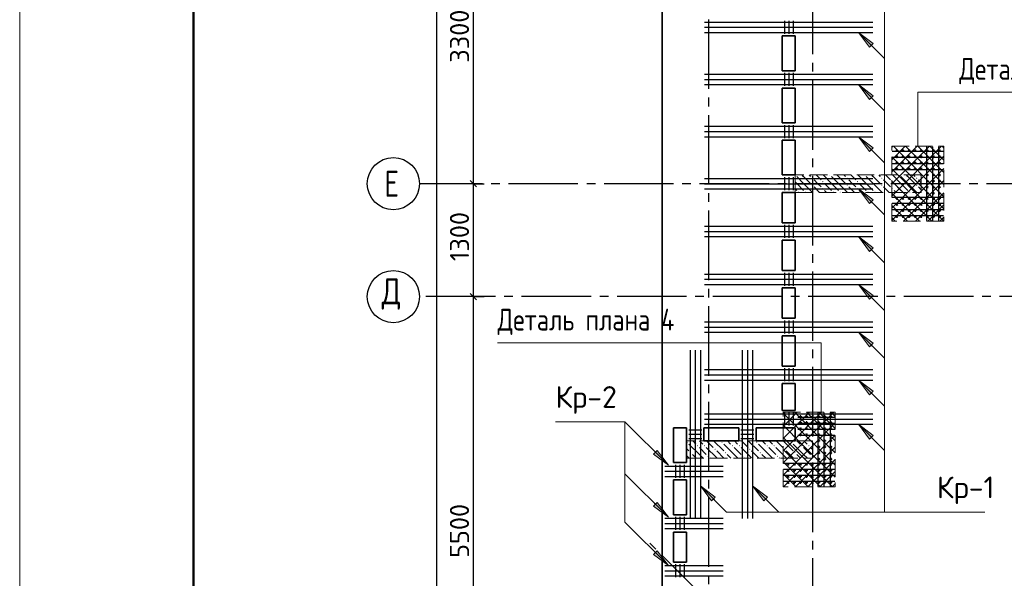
# Model space of a CAD drawing. Header units: millimetres. Extents: x 40580 to 1930067, y -240640 to 81020.
# Tile 187 of 256: x 671499 to 682829, y -219083 to -212653. Entities that reach past the tile are written whole.
import ezdxf

# ---------------------------------------------------------------- set-up
doc = ezdxf.new("R2010")
doc.units = ezdxf.units.MM
for name, pattern in [('______2', [270, 200, -70]), ('______5', [1100, 800, -100, 100, -100]), ('CENTER', [2, 1.25, -0.25, 0.25, -0.25])]:
    doc.linetypes.add(name, pattern=pattern)
for name, color, linetype, lineweight in [('S1 Стержни арматуры фон', 7, 'Continuous', 25), ('Standard', 7, 'Continuous', 25), ('Вспомогательная арматура', 52, 'Continuous', 25), ('ЖБ Перекрытие верхний уровень', 7, 'Continuous', 35), ('ОСИ', 7, 'CENTER', 15), ('Позиционная метка номер позиции', 7, 'Continuous', 13), ('Поперечное армирование AW фон', 7, 'Continuous', 25), ('Примечания', 7, 'Continuous', 13)]:
    doc.layers.add(name, color=color, linetype=linetype, lineweight=lineweight)
doc.layers.add('ЖБ Пилон', color=7, linetype='______2', lineweight=13, true_color=0xa0a0a0)
doc.styles.add('GOST 2.304', font='isocpeur.ttf', dxfattribs={"width": 0.8})
doc.styles.add('ISOCPEUR', font='isocpeur.ttf')

msp = doc.modelspace()

# ---------------------------------------------------------------- hatches: boundary and pattern name
at = {"layer": 'ЖБ Пилон', "linetype": 'Continuous', "lineweight": -3, "transparency": 33554687}
for points in [[(680423.6, -214440.4), (680423.3, -214440.7), (680423.3, -214440.4)], [(680823.6, -214440.4), (680820.2, -214443.8), (680816.9, -214440.4)], [(681223.6, -214440.4), (681220.2, -214443.8), (681216.9, -214440.4)], [(681623.6, -214440.4), (681620.2, -214443.8), (681616.9, -214440.4)], [(680613.7, -214477.3), (680620.2, -214470.8), (680626.7, -214477.3), (680620.2, -214483.8)], [(680613.7, -214557.3), (680620.2, -214550.8), (680626.7, -214557.3), (680620.2, -214563.8)], [(680733.7, -214517.3), (680740.2, -214510.8), (680746.7, -214517.3), (680740.2, -214523.8)], [(681013.7, -214477.3), (681020.2, -214470.8), (681026.7, -214477.3), (681020.2, -214483.8)], [(681013.7, -214557.3), (681020.2, -214550.8), (681026.7, -214557.3), (681020.2, -214563.8)], [(681133.7, -214517.3), (681140.2, -214510.8), (681146.7, -214517.3), (681140.2, -214523.8)], [(681413.7, -214477.3), (681420.2, -214470.8), (681426.7, -214477.3), (681420.2, -214483.8)], [(681413.7, -214557.3), (681420.2, -214550.8), (681426.7, -214557.3), (681420.2, -214563.8)], [(681533.7, -214517.3), (681540.2, -214510.8), (681546.7, -214517.3), (681540.2, -214523.8)], [(681813.7, -214477.3), (681820.2, -214470.8), (681826.7, -214477.3), (681820.2, -214483.8)], [(681813.7, -214557.3), (681820.2, -214550.8), (681826.7, -214557.3), (681820.2, -214563.8)], [(680453.7, -214637.3), (680460.2, -214630.8), (680466.7, -214637.3), (680463.6, -214640.4), (680456.9, -214640.4)], [(680533.7, -214637.3), (680540.2, -214630.8), (680546.7, -214637.3), (680543.6, -214640.4), (680536.9, -214640.4)], [(680733.7, -214597.3), (680740.2, -214590.8), (680746.7, -214597.3), (680740.2, -214603.8)], [(680853.7, -214637.3), (680860.2, -214630.8), (680866.7, -214637.3), (680863.6, -214640.4), (680856.9, -214640.4)], [(680933.7, -214637.3), (680940.2, -214630.8), (680946.7, -214637.3), (680943.6, -214640.4), (680936.9, -214640.4)], [(681133.7, -214597.3), (681140.2, -214590.8), (681146.7, -214597.3), (681140.2, -214603.8)], [(681253.7, -214637.3), (681260.2, -214630.8), (681266.7, -214637.3), (681263.6, -214640.4), (681256.9, -214640.4)], [(681333.7, -214637.3), (681340.2, -214630.8), (681346.7, -214637.3), (681343.6, -214640.4), (681336.9, -214640.4)], [(681533.7, -214597.3), (681540.2, -214590.8), (681546.7, -214597.3), (681540.2, -214603.8)], [(681653.7, -214637.3), (681660.2, -214630.8), (681666.7, -214637.3), (681663.6, -214640.4), (681656.9, -214640.4)], [(681733.7, -214637.3), (681740.2, -214630.8), (681746.7, -214637.3), (681743.6, -214640.4), (681736.9, -214640.4)], [(679173.7, -217517.3), (679180.2, -217510.8), (679186.7, -217517.3), (679180.2, -217523.8)], [(679573.7, -217517.3), (679580.2, -217510.8), (679586.7, -217517.3), (679580.2, -217523.8)], [(679973.7, -217517.3), (679980.2, -217510.8), (679986.7, -217517.3), (679980.2, -217523.8)], [(680373.7, -217517.3), (680380.2, -217510.8), (680386.7, -217517.3), (680380.2, -217523.8)], [(679213.7, -217637.3), (679220.2, -217630.8), (679226.7, -217637.3), (679220.2, -217643.8)], [(679293.7, -217557.3), (679300.2, -217550.8), (679306.7, -217557.3), (679300.2, -217563.8)], [(679373.7, -217557.3), (679380.2, -217550.8), (679386.7, -217557.3), (679380.2, -217563.8)], [(679493.7, -217597.3), (679500.2, -217590.8), (679506.7, -217597.3), (679500.2, -217603.8)], [(679613.7, -217637.3), (679620.2, -217630.8), (679626.7, -217637.3), (679620.2, -217643.8)], [(679693.7, -217557.3), (679700.2, -217550.8), (679706.7, -217557.3), (679700.2, -217563.8)], [(679773.7, -217557.3), (679780.2, -217550.8), (679786.7, -217557.3), (679780.2, -217563.8)], [(679893.7, -217597.3), (679900.2, -217590.8), (679906.7, -217597.3), (679900.2, -217603.8)], [(680013.7, -217637.3), (680020.2, -217630.8), (680026.7, -217637.3), (680020.2, -217643.8)], [(680093.7, -217557.3), (680100.2, -217550.8), (680106.7, -217557.3), (680100.2, -217563.8)], [(680173.7, -217557.3), (680180.2, -217550.8), (680186.7, -217557.3), (680180.2, -217563.8)], [(680293.7, -217597.3), (680300.2, -217590.8), (680306.7, -217597.3), (680300.2, -217603.8)], [(680413.7, -217637.3), (680420.2, -217630.8), (680426.7, -217637.3), (680420.2, -217643.8)], [(680493.7, -217557.3), (680500.2, -217550.8), (680506.7, -217557.3), (680500.2, -217563.8)], [(680573.7, -217557.3), (680580.2, -217550.8), (680586.7, -217557.3), (680580.2, -217563.8)], [(679413.7, -217677.3), (679420.2, -217670.8), (679426.7, -217677.3), (679420.2, -217683.8)], [(679813.7, -217677.3), (679820.2, -217670.8), (679826.7, -217677.3), (679820.2, -217683.8)], [(680213.7, -217677.3), (680220.2, -217670.8), (680226.7, -217677.3), (680220.2, -217683.8)], [(680613.7, -217677.3), (680620.2, -217670.8), (680623.3, -217673.8), (680623.3, -217680.7), (680620.2, -217683.8)]]:
    msp.add_hatch(color=7, dxfattribs=at).paths.add_polyline_path(points, flags=16)
at = {"layer": 'Позиционная метка номер позиции', "linetype": 'Continuous', "lineweight": 13, "transparency": 33554687}
for points in [[(681277.1, -212970.1), (681149.8, -212800.4), (681319.5, -212927.7)], [(681277.1, -213570.1), (681149.8, -213400.4), (681319.5, -213527.7)], [(681277.1, -214170.1), (681149.8, -214000.4), (681319.5, -214127.7)], [(681277.1, -214770.1), (681149.8, -214600.4), (681319.5, -214727.7)], [(681277.1, -215320.1), (681149.8, -215150.4), (681319.5, -215277.7)], [(681277.1, -215870.1), (681149.8, -215700.4), (681319.5, -215827.7)], [(681277.1, -216420.1), (681149.8, -216250.4), (681319.5, -216377.7)], [(681277.1, -216970.1), (681149.8, -216800.4), (681319.5, -216927.7)], [(681277.1, -217480.1), (681149.8, -217310.4), (681319.5, -217437.7)], [(681277.1, -217480.1), (681149.8, -217310.4), (681319.5, -217437.7)], [(678836.2, -217610.7), (678963.5, -217780.4), (678793.8, -217653.1)], [(679460.5, -218189.9), (679333.3, -218020.2), (679503, -218147.5)], [(679460.5, -218189.9), (679333.3, -218020.2), (679503, -218147.5)], [(680060.5, -218189.9), (679933.3, -218020.2), (680103, -218147.5)], [(678836.2, -218210.7), (678963.5, -218380.4), (678793.8, -218253.1)], [(678836.2, -218765.7), (678963.5, -218935.4), (678793.8, -218808.1)], [(678836.2, -218765.7), (678963.5, -218935.4), (678793.8, -218808.1)]]:
    msp.add_hatch(color=7, dxfattribs=at).paths.add_polyline_path(points, flags=16)

# ---------------------------------------------------------------- linework, layer by layer
at = {"color": 7, "linetype": 'Continuous', "lineweight": 50, "transparency": 33554687}
for centre in [(681593.3, -214160.4), (681593.3, -214230.4), (681663.3, -214160.4), (681663.3, -214230.4), (681733.3, -214160.4), (681733.3, -214230.4), (681803.3, -214160.4), (681803.3, -214230.4), (681873.3, -214160.4), (681873.3, -214230.4), (681943.3, -214160.4), (681943.3, -214230.4), (682013.3, -214160.4), (682013.3, -214230.4), (682083.3, -214160.4), (682083.3, -214230.4), (681593.3, -214300.4), (681663.3, -214300.4), (681733.3, -214300.4), (681803.3, -214300.4), (681873.3, -214300.4), (681943.3, -214300.4), (682013.3, -214300.4), (682083.3, -214300.4), (681593.3, -214370.4), (681663.3, -214370.4), (681733.3, -214370.4), (681803.3, -214370.4), (681873.3, -214370.4), (681943.3, -214370.4), (681943.3, -214440.4), (682013.3, -214370.4), (682013.3, -214440.4), (682083.3, -214370.4), (682083.3, -214440.4), (681943.3, -214510.4), (681943.3, -214580.4), (682013.3, -214510.4), (682013.3, -214580.4), (682083.3, -214510.4), (682083.3, -214580.4), (681943.3, -214650.4), (682013.3, -214650.4), (682083.3, -214650.4), (681593.3, -214710.4), (681593.3, -214780.4), (681663.3, -214710.4), (681663.3, -214780.4), (681733.3, -214710.4), (681733.3, -214780.4), (681803.3, -214710.4), (681803.3, -214780.4), (681873.3, -214710.4), (681873.3, -214780.4), (681943.3, -214710.4), (681943.3, -214780.4), (682013.3, -214710.4), (682013.3, -214780.4), (682083.3, -214710.4), (682083.3, -214780.4), (681593.3, -214850.4), (681593.3, -214920.4), (681663.3, -214850.4), (681663.3, -214920.4), (681733.3, -214850.4), (681733.3, -214920.4), (681803.3, -214850.4), (681803.3, -214920.4), (681873.3, -214850.4), (681873.3, -214920.4), (681943.3, -214850.4), (681943.3, -214920.4), (682013.3, -214850.4), (682013.3, -214920.4), (682083.3, -214850.4), (682083.3, -214920.4), (680483.3, -217220.4), (680483.3, -217290.4), (680553.3, -217220.4), (680553.3, -217290.4), (680623.3, -217220.4), (680623.3, -217290.4), (680693.3, -217220.4), (680693.3, -217290.4), (680763.3, -217220.4), (680763.3, -217290.4), (680833.3, -217220.4), (680833.3, -217290.4), (680483.3, -217360.4), (680553.3, -217360.4), (680623.3, -217360.4), (680693.3, -217360.4), (680763.3, -217360.4), (680833.3, -217360.4), (680483.3, -217430.4), (680553.3, -217430.4), (680623.3, -217430.4), (680693.3, -217430.4), (680693.3, -217500.4), (680763.3, -217430.4), (680763.3, -217500.4), (680833.3, -217430.4), (680833.3, -217500.4), (680693.3, -217570.4), (680693.3, -217640.4), (680763.3, -217570.4), (680763.3, -217640.4), (680833.3, -217570.4), (680833.3, -217640.4), (680693.3, -217710.4), (680763.3, -217710.4), (680833.3, -217710.4), (680343.3, -217770.4), (680343.3, -217840.4), (680413.3, -217770.4), (680413.3, -217840.4), (680483.3, -217770.4), (680483.3, -217840.4), (680553.3, -217770.4), (680553.3, -217840.4), (680623.3, -217770.4), (680623.3, -217840.4), (680693.3, -217770.4), (680693.3, -217840.4), (680763.3, -217770.4), (680763.3, -217840.4), (680833.3, -217770.4), (680833.3, -217840.4), (680343.3, -217910.4), (680343.3, -217980.4), (680413.3, -217910.4), (680413.3, -217980.4), (680483.3, -217910.4), (680483.3, -217980.4), (680553.3, -217910.4), (680553.3, -217980.4), (680623.3, -217910.4), (680623.3, -217980.4), (680693.3, -217910.4), (680693.3, -217980.4), (680763.3, -217910.4), (680763.3, -217980.4), (680833.3, -217910.4), (680833.3, -217980.4)]:
    msp.add_circle(centre, 5, dxfattribs=at)
at = {"layer": 'S1 Стержни арматуры фон', "color": 7, "linetype": 'Continuous', "lineweight": -3, "transparency": 33554687}
for p, q in [((679379.3, -212680.4), (681317.3, -212680.4)), ((679379.3, -212680.4), (681317.3, -212680.4)), ((679379.3, -212740.4), (681317.3, -212740.4)), ((679379.3, -212740.4), (681317.3, -212740.4)), ((679379.3, -212800.4), (681317.3, -212800.4)), ((679379.3, -212800.4), (681317.3, -212800.4)), ((679379.3, -213280.4), (681317.3, -213280.4)), ((679379.3, -213280.4), (681317.3, -213280.4)), ((679379.3, -213340.4), (681317.3, -213340.4)), ((679379.3, -213340.4), (681317.3, -213340.4)), ((679379.3, -213400.4), (681317.3, -213400.4)), ((679379.3, -213400.4), (681317.3, -213400.4)), ((679379.3, -213880.4), (681317.3, -213880.4)), ((679379.3, -213880.4), (681317.3, -213880.4)), ((679379.3, -213940.4), (681317.3, -213940.4)), ((679379.3, -213940.4), (681317.3, -213940.4)), ((679379.3, -214000.4), (681317.3, -214000.4)), ((679379.3, -214000.4), (681317.3, -214000.4)), ((679379.3, -214480.4), (681317.3, -214480.4)), ((679379.3, -214480.4), (681317.3, -214480.4)), ((679379.3, -214540.4), (681317.3, -214540.4)), ((679379.3, -214540.4), (681317.3, -214540.4)), ((679379.3, -214600.4), (681317.3, -214600.4)), ((679379.3, -214600.4), (681317.3, -214600.4)), ((679379.3, -215030.4), (681317.3, -215030.4)), ((679379.3, -215030.4), (681317.3, -215030.4)), ((679379.3, -215090.4), (681317.3, -215090.4)), ((679379.3, -215090.4), (681317.3, -215090.4)), ((679379.3, -215150.4), (681317.3, -215150.4)), ((679379.3, -215150.4), (681317.3, -215150.4)), ((679379.3, -215580.4), (681317.3, -215580.4)), ((679379.3, -215580.4), (681317.3, -215580.4)), ((679379.3, -215640.4), (681317.3, -215640.4)), ((679379.3, -215640.4), (681317.3, -215640.4)), ((679379.3, -215700.4), (681317.3, -215700.4)), ((679379.3, -215700.4), (681317.3, -215700.4)), ((679379.3, -216130.4), (681317.3, -216130.4)), ((679379.3, -216130.4), (681317.3, -216130.4)), ((679379.3, -216190.4), (681317.3, -216190.4)), ((679379.3, -216190.4), (681317.3, -216190.4)), ((679379.3, -216250.4), (681317.3, -216250.4)), ((679379.3, -216250.4), (681317.3, -216250.4)), ((679213.3, -216456.4), (679213.3, -218394.4)), ((679213.3, -216456.4), (679213.3, -218394.4)), ((679273.3, -216456.4), (679273.3, -218394.4)), ((679273.3, -216456.4), (679273.3, -218394.4)), ((679333.3, -216456.4), (679333.3, -218394.4)), ((679333.3, -216456.4), (679333.3, -218394.4)), ((679813.3, -216456.4), (679813.3, -218394.4)), ((679813.3, -216456.4), (679813.3, -218394.4)), ((679873.3, -216456.4), (679873.3, -218394.4)), ((679873.3, -216456.4), (679873.3, -218394.4)), ((679933.3, -216456.4), (679933.3, -218394.4)), ((679933.3, -216456.4), (679933.3, -218394.4)), ((679379.3, -216680.4), (681317.3, -216680.4)), ((679379.3, -216680.4), (681317.3, -216680.4)), ((679379.3, -216740.4), (681317.3, -216740.4)), ((679379.3, -216740.4), (681317.3, -216740.4)), ((679379.3, -216800.4), (681317.3, -216800.4)), ((679379.3, -216800.4), (681317.3, -216800.4)), ((679379.3, -217190.4), (681317.3, -217190.4)), ((679379.3, -217190.4), (681317.3, -217190.4)), ((679379.3, -217250.4), (681317.3, -217250.4)), ((679379.3, -217250.4), (681317.3, -217250.4)), ((679379.3, -217310.4), (681317.3, -217310.4)), ((679379.3, -217310.4), (681317.3, -217310.4)), ((678923.3, -217790.4), (679595.3, -217790.4)), ((678923.3, -217850.4), (679595.3, -217850.4)), ((678923.3, -217910.4), (679595.3, -217910.4)), ((678923.3, -218390.4), (679595.3, -218390.4)), ((678923.3, -218450.4), (679595.3, -218450.4)), ((678923.3, -218510.4), (679595.3, -218510.4)), ((678923.3, -218935.4), (679595.3, -218935.4)), ((678923.3, -218995.4), (679595.3, -218995.4)), ((678923.3, -219055.4), (679595.3, -219055.4))]:
    msp.add_line(p, q, dxfattribs=at)
at = {"layer": 'Standard', "color": 7, "linetype": 'Continuous', "lineweight": -3, "transparency": 33554687}
for p, q in [((676719.8, -214540.4), (676719.8, -211240.4)), ((676719.8, -215840.4), (676719.8, -214540.4)), ((676719.8, -221340.4), (676719.8, -215840.4))]:
    msp.add_line(p, q, dxfattribs=at)
at = {"layer": 'Standard', "color": 251, "linetype": 'Continuous', "lineweight": -3, "true_color": 0x656565, "transparency": 33554687}
for p, q in [((676719.8, -214540.4), (676594.8, -214540.4)), ((676719.8, -214540.4), (676844.8, -214540.4)), ((676719.8, -215840.4), (676594.8, -215840.4)), ((676719.8, -215840.4), (676844.8, -215840.4)), ((676719.8, -215840.4), (676719.8, -215840.4))]:
    msp.add_line(p, q, dxfattribs=at)
at = {"layer": 'Standard', "color": 7, "linetype": 'Continuous', "lineweight": 25, "transparency": 33554687}
for p, q in [((676757.3, -214577.9), (676682.3, -214502.9)), ((676757.3, -215877.9), (676682.3, -215802.9))]:
    msp.add_line(p, q, dxfattribs=at)
at = {"layer": 'Standard', "color": 7, "linetype": 'Continuous', "lineweight": 13, "transparency": 33554687}
msp.add_lwpolyline([(671499.3, -240370.4), (713499.3, -240370.4), (713499.3, -180970.4), (671499.3, -180970.4), (671499.3, -240370.4)], close=True, dxfattribs=at)
at = {"layer": 'Standard', "color": 7, "linetype": 'Continuous', "lineweight": 50, "transparency": 33554687}
msp.add_lwpolyline([(673499.3, -181470.4), (712999.3, -181470.4), (712999.3, -239870.4), (673499.3, -239870.4), (673499.3, -181470.4)], close=True, dxfattribs=at)
at = {"layer": 'Standard', "color": 7, "linetype": 'Continuous', "lineweight": -3, "transparency": 33554687}
msp.add_lwpolyline([(676300.8, -229740.4), (676300.8, -206922.2), (676300.8, -206922.2), (676300.8, -183250.4)], dxfattribs=at)
at = {"layer": 'Standard', "color": 251, "linetype": 'Continuous', "lineweight": -3, "true_color": 0x656565, "transparency": 33554687}
msp.add_lwpolyline([(676719.8, -214540.4), (676702.8, -214540.4), (676702.8, -214540.4), (676702.8, -214540.4), (676702.8, -214540.4), (676702.8, -214540.4), (676702.8, -214540.4), (676702.8, -214540.4), (676702.8, -214540.4), (676702.8, -214540.4), (676702.8, -214540.4), (676702.8, -214540.4), (676702.8, -214540.4), (676702.8, -214540.4), (676702.8, -214540.4), (676702.8, -214540.4), (676702.8, -214540.4), (676702.8, -214540.4), (676702.8, -214540.4), (676199.3, -214540.4)], dxfattribs=at)
at = {"layer": 'Вспомогательная арматура', "color": 7, "linetype": 'Continuous', "lineweight": 25, "transparency": 33554687}
for p, q in [((681933.3, -214115.4), (681933.3, -214965.4)), ((682003.3, -214115.4), (682003.3, -214965.4)), ((682073.3, -214115.4), (682073.3, -214965.4)), ((682128.3, -214170.4), (681538.3, -214170.4)), ((682128.3, -214240.4), (681538.3, -214240.4)), ((682128.3, -214310.4), (681538.3, -214310.4)), ((682128.3, -214380.4), (681538.3, -214380.4)), ((682128.3, -214700.4), (681538.3, -214700.4)), ((682128.3, -214770.4), (681538.3, -214770.4)), ((682128.3, -214840.4), (681538.3, -214840.4)), ((682128.3, -214910.4), (681538.3, -214910.4)), ((680683.3, -217175.4), (680683.3, -218025.4)), ((680753.3, -217175.4), (680753.3, -218025.4)), ((680823.3, -217175.4), (680823.3, -218025.4)), ((680878.3, -217230.4), (680453.3, -217230.4)), ((680878.3, -217300.4), (680453.3, -217300.4)), ((680878.3, -217370.4), (680453.3, -217370.4)), ((680878.3, -217440.4), (680453.3, -217440.4)), ((680878.3, -217760.4), (680288.3, -217760.4)), ((680878.3, -217830.4), (680288.3, -217830.4)), ((680878.3, -217900.4), (680288.3, -217900.4)), ((680878.3, -217970.4), (680288.3, -217970.4))]:
    msp.add_line(p, q, dxfattribs=at)
at = {"layer": 'ЖБ Перекрытие верхний уровень', "transparency": 33554687}
for p, q in [((678893.3, -207300.4), (678893.3, -219570.9)), ((680273.3, -212840.4), (680423.3, -212840.4)), ((680273.3, -213240.4), (680273.3, -212840.4)), ((680423.3, -212840.4), (680423.3, -213240.4)), ((680423.3, -213240.4), (680273.3, -213240.4)), ((680273.3, -213840.4), (680273.3, -213440.4)), ((680273.3, -213440.4), (680423.3, -213440.4)), ((680423.3, -213440.4), (680423.3, -213840.4)), ((680423.3, -213840.4), (680273.3, -213840.4)), ((680273.3, -214440.4), (680273.3, -214040.4)), ((680273.3, -214040.4), (680423.3, -214040.4)), ((680423.3, -214040.4), (680423.3, -214440.4)), ((680423.3, -214440.4), (680273.3, -214440.4)), ((680273.3, -214990.4), (680273.3, -214640.4)), ((680273.3, -214640.4), (680423.3, -214640.4)), ((680423.3, -214640.4), (680423.3, -214990.4)), ((680423.3, -214990.4), (680273.3, -214990.4)), ((680273.3, -215540.4), (680273.3, -215190.4)), ((680273.3, -215190.4), (680423.3, -215190.4)), ((680423.3, -215190.4), (680423.3, -215540.4)), ((680423.3, -215540.4), (680273.3, -215540.4)), ((680273.3, -216090.4), (680273.3, -215740.4)), ((680273.3, -215740.4), (680423.3, -215740.4)), ((680423.3, -215740.4), (680423.3, -216090.4)), ((680423.3, -216090.4), (680273.3, -216090.4)), ((680273.3, -216640.4), (680273.3, -216290.4)), ((680273.3, -216290.4), (680423.3, -216290.4)), ((680423.3, -216290.4), (680423.3, -216640.4)), ((680423.3, -216640.4), (680273.3, -216640.4)), ((680273.3, -216840.4), (680423.3, -216840.4)), ((680273.3, -217150.4), (680273.3, -216840.4)), ((680423.3, -216840.4), (680423.3, -217150.4)), ((680423.3, -217150.4), (680273.3, -217150.4)), ((679023.3, -217750.4), (679023.3, -217350.4)), ((679023.3, -217350.4), (679173.3, -217350.4)), ((679173.3, -217350.4), (679173.3, -217750.4)), ((679373.3, -217500.4), (679373.3, -217350.4)), ((679373.3, -217350.4), (679773.3, -217350.4)), ((679773.3, -217350.4), (679773.3, -217500.4)), ((679973.3, -217350.4), (680423.3, -217350.4)), ((679973.3, -217500.4), (679973.3, -217350.4)), ((680423.3, -217350.4), (680423.3, -217500.4)), ((679773.3, -217500.4), (679373.3, -217500.4)), ((680423.3, -217500.4), (679973.3, -217500.4)), ((679173.3, -217750.4), (679023.3, -217750.4)), ((679023.3, -218350.4), (679023.3, -217950.4)), ((679023.3, -217950.4), (679173.3, -217950.4)), ((679173.3, -217950.4), (679173.3, -218350.4)), ((679173.3, -218350.4), (679023.3, -218350.4)), ((679023.3, -218895.4), (679023.3, -218550.4)), ((679023.3, -218550.4), (679173.3, -218550.4)), ((679173.3, -218550.4), (679173.3, -218895.4)), ((679173.3, -218895.4), (679023.3, -218895.4))]:
    msp.add_line(p, q, dxfattribs=at)
at = {"layer": 'ЖБ Пилон', "color": 253, "linetype": '______2', "lineweight": 13, "true_color": 0xa0a0a0, "transparency": 33554687}
for p, q in [((681873.3, -214440.4), (680423.3, -214440.4)), ((680423.3, -214440.4), (680423.3, -214640.4)), ((681873.3, -214640.4), (681873.3, -214440.4)), ((680423.3, -214640.4), (681873.3, -214640.4)), ((680623.3, -217500.4), (679173.3, -217500.4)), ((679173.3, -217500.4), (679173.3, -217700.4)), ((680623.3, -217700.4), (680623.3, -217500.4)), ((679173.3, -217700.4), (680623.3, -217700.4))]:
    msp.add_line(p, q, dxfattribs=at)
at = {"layer": 'ЖБ Пилон', "color": 9, "linetype": 'Continuous', "lineweight": -3, "true_color": 0xc7c7c7, "transparency": 33554687}
for p, q in [((680440.2, -214457.3), (680520.2, -214537.3)), ((680520.2, -214457.3), (680503.4, -214440.4)), ((680520.2, -214457.3), (680600.2, -214537.3)), ((680583.4, -214440.4), (680600.2, -214457.3)), ((680663.4, -214440.4), (680720.2, -214497.3)), ((680840.2, -214537.3), (680743.4, -214440.4)), ((680840.2, -214457.3), (680920.2, -214537.3)), ((680920.2, -214457.3), (680903.4, -214440.4)), ((680920.2, -214457.3), (681000.2, -214537.3)), ((680983.4, -214440.4), (681000.2, -214457.3)), ((681063.4, -214440.4), (681120.2, -214497.3)), ((681240.2, -214537.3), (681143.4, -214440.4)), ((681240.2, -214457.3), (681320.2, -214537.3)), ((681320.2, -214457.3), (681303.4, -214440.4)), ((681320.2, -214457.3), (681400.2, -214537.3)), ((681383.4, -214440.4), (681400.2, -214457.3)), ((681463.4, -214440.4), (681520.2, -214497.3)), ((681640.2, -214537.3), (681543.4, -214440.4)), ((681640.2, -214457.3), (681720.2, -214537.3)), ((681720.2, -214457.3), (681703.4, -214440.4)), ((681720.2, -214457.3), (681800.2, -214537.3)), ((681783.4, -214440.4), (681800.2, -214457.3)), ((681863.4, -214440.4), (681873.3, -214450.3)), ((680440.2, -214537.3), (680423.3, -214520.3)), ((680440.2, -214537.3), (680520.2, -214617.3)), ((680520.2, -214537.3), (680623.4, -214640.4)), ((680680.2, -214537.3), (680640.2, -214497.3)), ((680640.2, -214577.3), (680703.4, -214640.4)), ((680720.2, -214577.3), (680680.2, -214537.3)), ((680760.2, -214537.3), (680840.2, -214617.3)), ((680840.2, -214537.3), (680920.2, -214617.3)), ((680920.2, -214537.3), (681023.4, -214640.4)), ((681080.2, -214537.3), (681040.2, -214497.3)), ((681040.2, -214577.3), (681103.4, -214640.4)), ((681120.2, -214577.3), (681080.2, -214537.3)), ((681160.2, -214537.3), (681240.2, -214617.3)), ((681240.2, -214537.3), (681320.2, -214617.3)), ((681320.2, -214537.3), (681423.4, -214640.4)), ((681480.2, -214537.3), (681440.2, -214497.3)), ((681440.2, -214577.3), (681503.4, -214640.4)), ((681520.2, -214577.3), (681480.2, -214537.3)), ((681560.2, -214537.3), (681640.2, -214617.3)), ((681640.2, -214537.3), (681720.2, -214617.3)), ((681720.2, -214537.3), (681823.4, -214640.4)), ((681873.3, -214530.3), (681840.2, -214497.3)), ((681840.2, -214577.3), (681873.3, -214610.3)), ((680423.3, -214600.3), (680440.2, -214617.3)), ((680760.2, -214617.3), (680783.4, -214640.4)), ((681160.2, -214617.3), (681183.4, -214640.4)), ((681560.2, -214617.3), (681583.4, -214640.4)), ((679243.4, -217500.4), (679280.2, -217537.3)), ((679360.2, -217537.3), (679323.4, -217500.4)), ((679403.4, -217500.4), (679480.2, -217577.3)), ((679483.4, -217500.4), (679600.2, -217617.3)), ((679643.4, -217500.4), (679680.2, -217537.3)), ((679760.2, -217537.3), (679723.4, -217500.4)), ((679803.4, -217500.4), (679880.2, -217577.3)), ((679883.4, -217500.4), (680000.2, -217617.3)), ((680043.4, -217500.4), (680080.2, -217537.3)), ((680160.2, -217537.3), (680123.4, -217500.4)), ((680203.4, -217500.4), (680280.2, -217577.3)), ((680283.4, -217500.4), (680400.2, -217617.3)), ((680443.4, -217500.4), (680480.2, -217537.3)), ((680560.2, -217537.3), (680523.4, -217500.4)), ((680603.4, -217500.4), (680623.3, -217520.3)), ((679173.3, -217590.3), (679200.2, -217617.3)), ((679320.2, -217657.3), (679200.2, -217537.3)), ((679320.2, -217577.3), (679400.2, -217657.3)), ((679400.2, -217577.3), (679520.2, -217697.3)), ((679603.4, -217700.4), (679520.2, -217617.3)), ((679720.2, -217657.3), (679600.2, -217537.3)), ((679720.2, -217577.3), (679800.2, -217657.3)), ((679800.2, -217577.3), (679920.2, -217697.3)), ((680003.4, -217700.4), (679920.2, -217617.3)), ((680120.2, -217657.3), (680000.2, -217537.3)), ((680120.2, -217577.3), (680200.2, -217657.3)), ((680200.2, -217577.3), (680320.2, -217697.3)), ((680403.4, -217700.4), (680320.2, -217617.3)), ((680520.2, -217657.3), (680400.2, -217537.3)), ((680520.2, -217577.3), (680600.2, -217657.3)), ((680600.2, -217577.3), (680623.3, -217600.3)), ((679203.4, -217700.4), (679173.3, -217670.3)), ((679240.2, -217657.3), (679283.4, -217700.4)), ((679320.2, -217657.3), (679363.4, -217700.4)), ((679443.4, -217700.4), (679440.2, -217697.3)), ((679640.2, -217657.3), (679683.4, -217700.4)), ((679720.2, -217657.3), (679763.4, -217700.4)), ((679843.4, -217700.4), (679840.2, -217697.3)), ((680040.2, -217657.3), (680083.4, -217700.4)), ((680120.2, -217657.3), (680163.4, -217700.4)), ((680243.4, -217700.4), (680240.2, -217697.3)), ((680440.2, -217657.3), (680483.4, -217700.4)), ((680520.2, -217657.3), (680563.4, -217700.4))]:
    msp.add_line(p, q, dxfattribs=at)
at = {"layer": 'ОСИ', "color": 8, "linetype": '______5', "lineweight": -3, "transparency": 33554687}
for p, q in [((680623.3, -182550.4), (680623.3, -233270.4)), ((679423.3, -182950.4), (679423.3, -233270.4)), ((701023.3, -214540.4), (676099.3, -214540.4)), ((705573.3, -215840.4), (676099.3, -215840.4)), ((705573.3, -215840.4), (676099.3, -215840.4)), ((688012.5, -227940.6), (678699.2, -218627.3))]:
    msp.add_line(p, q, dxfattribs=at)
at = {"layer": 'ОСИ', "color": 7, "linetype": 'Continuous', "lineweight": -3, "transparency": 33554687}
for centre in [(675799.3, -214540.4), (675799.3, -215840.4), (675799.3, -215840.4)]:
    msp.add_circle(centre, 300, dxfattribs=at)
at = {"layer": 'Позиционная метка номер позиции', "color": 7, "linetype": 'Continuous', "lineweight": 13, "transparency": 33554687}
for p, q in [((681149.8, -212800.4), (681449.8, -213100.4)), ((681149.8, -212800.4), (681149.8, -212800.4)), ((681149.8, -212800.4), (681149.8, -212800.4)), ((681149.8, -212800.4), (681149.8, -212800.4)), ((681149.8, -212800.4), (681319.5, -212927.7)), ((681277.1, -212970.1), (681149.8, -212800.4)), ((681319.5, -212927.7), (681277.1, -212970.1)), ((681298.3, -212948.9), (681308.9, -212959.5)), ((681149.8, -213400.4), (681449.8, -213700.4)), ((681149.8, -213400.4), (681149.8, -213400.4)), ((681149.8, -213400.4), (681149.8, -213400.4)), ((681149.8, -213400.4), (681149.8, -213400.4)), ((681149.8, -213400.4), (681319.5, -213527.7)), ((681277.1, -213570.1), (681149.8, -213400.4)), ((681319.5, -213527.7), (681277.1, -213570.1)), ((681298.3, -213548.9), (681308.9, -213559.5)), ((681149.8, -214000.4), (681449.8, -214300.4)), ((681149.8, -214000.4), (681149.8, -214000.4)), ((681149.8, -214000.4), (681149.8, -214000.4)), ((681149.8, -214000.4), (681149.8, -214000.4)), ((681149.8, -214000.4), (681319.5, -214127.7)), ((681277.1, -214170.1), (681149.8, -214000.4)), ((681319.5, -214127.7), (681277.1, -214170.1)), ((681298.3, -214148.9), (681308.9, -214159.5)), ((681149.8, -214600.4), (681449.8, -214900.4)), ((681149.8, -214600.4), (681149.8, -214600.4)), ((681149.8, -214600.4), (681149.8, -214600.4)), ((681149.8, -214600.4), (681149.8, -214600.4)), ((681149.8, -214600.4), (681319.5, -214727.7)), ((681277.1, -214770.1), (681149.8, -214600.4)), ((681319.5, -214727.7), (681277.1, -214770.1)), ((681298.3, -214748.9), (681308.9, -214759.5)), ((681149.8, -215150.4), (681449.8, -215450.4)), ((681149.8, -215150.4), (681149.8, -215150.4)), ((681149.8, -215150.4), (681149.8, -215150.4)), ((681149.8, -215150.4), (681149.8, -215150.4)), ((681149.8, -215150.4), (681319.5, -215277.7)), ((681277.1, -215320.1), (681149.8, -215150.4)), ((681319.5, -215277.7), (681277.1, -215320.1)), ((681298.3, -215298.9), (681308.9, -215309.5)), ((681149.8, -215700.4), (681449.8, -216000.4)), ((681149.8, -215700.4), (681149.8, -215700.4)), ((681149.8, -215700.4), (681149.8, -215700.4)), ((681149.8, -215700.4), (681149.8, -215700.4)), ((681149.8, -215700.4), (681319.5, -215827.7)), ((681277.1, -215870.1), (681149.8, -215700.4)), ((681319.5, -215827.7), (681277.1, -215870.1)), ((681298.3, -215848.9), (681308.9, -215859.5)), ((681149.8, -216250.4), (681449.8, -216550.4)), ((681149.8, -216250.4), (681149.8, -216250.4)), ((681149.8, -216250.4), (681149.8, -216250.4)), ((681149.8, -216250.4), (681149.8, -216250.4)), ((681149.8, -216250.4), (681319.5, -216377.7)), ((681277.1, -216420.1), (681149.8, -216250.4)), ((681319.5, -216377.7), (681277.1, -216420.1)), ((681298.3, -216398.9), (681308.9, -216409.5)), ((681149.8, -216800.4), (681449.8, -217100.4)), ((681149.8, -216800.4), (681149.8, -216800.4)), ((681149.8, -216800.4), (681149.8, -216800.4)), ((681149.8, -216800.4), (681149.8, -216800.4)), ((681149.8, -216800.4), (681319.5, -216927.7)), ((681277.1, -216970.1), (681149.8, -216800.4)), ((681319.5, -216927.7), (681277.1, -216970.1)), ((681298.3, -216948.9), (681308.9, -216959.5)), ((678963.5, -217780.4), (678463.5, -217280.4)), ((681149.8, -217310.4), (681149.8, -217310.4)), ((681149.8, -217310.4), (681149.8, -217310.4)), ((681149.8, -217310.4), (681149.8, -217310.4)), ((681149.8, -217310.4), (681319.5, -217437.7)), ((681277.1, -217480.1), (681149.8, -217310.4)), ((681149.8, -217310.4), (681449.8, -217610.4)), ((681149.8, -217310.4), (681149.8, -217310.4)), ((681149.8, -217310.4), (681149.8, -217310.4)), ((681149.8, -217310.4), (681149.8, -217310.4)), ((681149.8, -217310.4), (681319.5, -217437.7)), ((681277.1, -217480.1), (681149.8, -217310.4)), ((681319.5, -217437.7), (681277.1, -217480.1)), ((681319.5, -217437.7), (681277.1, -217480.1)), ((681298.3, -217458.9), (681308.9, -217469.5)), ((681298.3, -217458.9), (681308.9, -217469.5)), ((678793.8, -217653.1), (678836.2, -217610.7)), ((678815, -217631.9), (678804.4, -217621.3)), ((678836.2, -217610.7), (678963.5, -217780.4)), ((678963.5, -217780.4), (678793.8, -217653.1)), ((678963.5, -217780.4), (678963.5, -217780.4)), ((678963.5, -217780.4), (678963.5, -217780.4)), ((678963.5, -217780.4), (678963.5, -217780.4)), ((678963.5, -218380.4), (678463.5, -217880.4)), ((679333.3, -218020.2), (679333.3, -218020.2)), ((679333.3, -218020.2), (679333.3, -218020.2)), ((679333.3, -218020.2), (679333.3, -218020.2)), ((679333.3, -218020.2), (679503, -218147.5)), ((679460.5, -218189.9), (679333.3, -218020.2)), ((679333.3, -218020.2), (679633.3, -218320.2)), ((679333.3, -218020.2), (679333.3, -218020.2)), ((679333.3, -218020.2), (679333.3, -218020.2)), ((679333.3, -218020.2), (679333.3, -218020.2)), ((679333.3, -218020.2), (679503, -218147.5)), ((679460.5, -218189.9), (679333.3, -218020.2)), ((679933.3, -218020.2), (680233.3, -218320.2)), ((679933.3, -218020.2), (679933.3, -218020.2)), ((679933.3, -218020.2), (679933.3, -218020.2)), ((679933.3, -218020.2), (679933.3, -218020.2)), ((679933.3, -218020.2), (680103, -218147.5)), ((680060.5, -218189.9), (679933.3, -218020.2)), ((679503, -218147.5), (679460.5, -218189.9)), ((679503, -218147.5), (679460.5, -218189.9)), ((679481.8, -218168.7), (679492.4, -218179.3)), ((679481.8, -218168.7), (679492.4, -218179.3)), ((680103, -218147.5), (680060.5, -218189.9)), ((680081.8, -218168.7), (680092.4, -218179.3)), ((678793.8, -218253.1), (678836.2, -218210.7)), ((678963.5, -218380.4), (678793.8, -218253.1)), ((678815, -218231.9), (678804.4, -218221.3)), ((678836.2, -218210.7), (678963.5, -218380.4)), ((678963.5, -218935.4), (678463.5, -218435.4)), ((678963.5, -218380.4), (678963.5, -218380.4)), ((678963.5, -218380.4), (678963.5, -218380.4)), ((678963.5, -218380.4), (678963.5, -218380.4)), ((678793.8, -218808.1), (678836.2, -218765.7)), ((678793.8, -218808.1), (678836.2, -218765.7)), ((678836.2, -218765.7), (678963.5, -218935.4)), ((678836.2, -218765.7), (678963.5, -218935.4)), ((678963.5, -218935.4), (678793.8, -218808.1)), ((678963.5, -218935.4), (678793.8, -218808.1)), ((678815, -218786.9), (678804.4, -218776.3)), ((678815, -218786.9), (678804.4, -218776.3)), ((678963.5, -218935.4), (678963.5, -218935.4)), ((678963.5, -218935.4), (678963.5, -218935.4)), ((678963.5, -218935.4), (678963.5, -218935.4)), ((678963.5, -218935.4), (678963.5, -218935.4)), ((678963.5, -218935.4), (678963.5, -218935.4)), ((678963.5, -218935.4), (678963.5, -218935.4))]:
    msp.add_line(p, q, dxfattribs=at)
for points in [[(679333.3, -210918.9), (679633.3, -210618.9), (681449.8, -210618.9), (681449.8, -218320.2), (682603.3, -218320.2)], [(678963.5, -218935.4), (678463.5, -218435.4), (678463.5, -217280.4), (677663.5, -217280.4)], [(681149.8, -217310.4), (681449.8, -217610.4), (681449.8, -218320.2), (682603.3, -218320.2)], [(679333.3, -218020.2), (679633.3, -218320.2), (682603.3, -218320.2)]]:
    msp.add_lwpolyline(points, dxfattribs=at)
at = {"layer": 'Поперечное армирование AW фон', "color": 7, "linetype": 'Continuous', "lineweight": -3, "transparency": 33554687}
for p, q in [((680298.3, -212665.4), (680298.3, -212815.4)), ((680348.3, -212665.4), (680348.3, -212815.4)), ((680398.3, -212665.4), (680398.3, -212815.4)), ((680298.3, -213265.4), (680298.3, -213415.4)), ((680348.3, -213265.4), (680348.3, -213415.4)), ((680398.3, -213265.4), (680398.3, -213415.4)), ((680298.3, -213865.4), (680298.3, -214015.4)), ((680348.3, -213865.4), (680348.3, -214015.4)), ((680398.3, -213865.4), (680398.3, -214015.4)), ((680298.3, -214465.4), (680298.3, -214615.4)), ((680348.3, -214465.4), (680348.3, -214615.4)), ((680398.3, -214465.4), (680398.3, -214615.4)), ((680298.3, -215015.4), (680298.3, -215165.4)), ((680348.3, -215015.4), (680348.3, -215165.4)), ((680398.3, -215015.4), (680398.3, -215165.4)), ((680298.3, -215565.4), (680298.3, -215715.4)), ((680348.3, -215565.4), (680348.3, -215715.4)), ((680398.3, -215565.4), (680398.3, -215715.4)), ((680298.3, -216115.4), (680298.3, -216265.4)), ((680348.3, -216115.4), (680348.3, -216265.4)), ((680398.3, -216115.4), (680398.3, -216265.4)), ((680298.3, -216665.4), (680298.3, -216815.4)), ((680348.3, -216665.4), (680348.3, -216815.4)), ((680398.3, -216665.4), (680398.3, -216815.4)), ((680298.3, -217175.4), (680298.3, -217325.4)), ((680348.3, -217175.4), (680348.3, -217325.4)), ((680398.3, -217175.4), (680398.3, -217325.4)), ((679198.3, -217375.4), (679348.3, -217375.4)), ((679798.3, -217375.4), (679948.3, -217375.4)), ((679198.3, -217425.4), (679348.3, -217425.4)), ((679198.3, -217475.4), (679348.3, -217475.4)), ((679798.3, -217425.4), (679948.3, -217425.4)), ((679798.3, -217475.4), (679948.3, -217475.4)), ((679048.3, -217925.4), (679048.3, -217775.4)), ((679098.3, -217925.4), (679098.3, -217775.4)), ((679148.3, -217925.4), (679148.3, -217775.4)), ((679048.3, -218525.4), (679048.3, -218375.4)), ((679098.3, -218525.4), (679098.3, -218375.4)), ((679148.3, -218525.4), (679148.3, -218375.4)), ((679048.3, -219070.4), (679048.3, -218920.4)), ((679098.3, -219070.4), (679098.3, -218920.4)), ((679148.3, -219070.4), (679148.3, -218920.4))]:
    msp.add_line(p, q, dxfattribs=at)
at = {"layer": 'Примечания', "color": 252, "linetype": 'Continuous', "lineweight": 13, "true_color": 0x8f8f8f, "transparency": 33554687}
for p, q in [((681533.3, -214124.2), (681547.1, -214110.4)), ((681533.3, -214264.2), (681687.1, -214110.4)), ((681533.3, -214404.2), (681827.1, -214110.4)), ((681533.3, -214544.2), (681967.1, -214110.4)), ((681533.3, -214684.2), (682107.1, -214110.4)), ((681553.4, -214110.4), (682133.3, -214690.3)), ((681693.4, -214110.4), (682133.3, -214550.3)), ((681833.4, -214110.4), (682133.3, -214410.3)), ((681973.4, -214110.4), (682133.3, -214270.3)), ((682113.4, -214110.4), (682133.3, -214130.3)), ((681533.3, -214230.3), (682040.2, -214737.3)), ((681620.2, -214737.3), (682133.3, -214224.2)), ((681533.3, -214370.3), (681900.2, -214737.3)), ((681760.2, -214737.3), (682133.3, -214364.2)), ((681533.3, -214510.3), (681760.2, -214737.3)), ((681900.2, -214737.3), (682133.3, -214504.2)), ((681533.3, -214650.3), (681620.2, -214737.3)), ((682040.2, -214737.3), (682133.3, -214644.2)), ((681533.3, -214824.2), (681620.2, -214737.3)), ((681533.3, -214964.2), (681760.2, -214737.3)), ((681533.3, -214790.3), (681713.4, -214970.4)), ((681620.2, -214737.3), (681853.4, -214970.4)), ((681667.1, -214970.4), (681900.2, -214737.3)), ((681760.2, -214737.3), (681993.4, -214970.4)), ((681807.1, -214970.4), (682040.2, -214737.3)), ((681900.2, -214737.3), (682133.3, -214970.3)), ((681947.1, -214970.4), (682133.3, -214784.2)), ((682040.2, -214737.3), (682133.3, -214830.3)), ((681533.3, -214930.3), (681573.4, -214970.4)), ((682087.1, -214970.4), (682133.3, -214924.2)), ((680283.3, -217194.2), (680307.1, -217170.4)), ((680283.3, -217334.2), (680447.1, -217170.4)), ((680283.3, -217474.2), (680587.1, -217170.4)), ((680283.3, -217180.3), (680640.2, -217537.3)), ((680360.2, -217537.3), (680727.1, -217170.4)), ((680413.4, -217170.4), (680780.2, -217537.3)), ((680500.2, -217537.3), (680867.1, -217170.4)), ((680553.4, -217170.4), (680883.3, -217500.3)), ((680693.4, -217170.4), (680883.3, -217360.3)), ((680833.4, -217170.4), (680883.3, -217220.3)), ((680640.2, -217537.3), (680883.3, -217294.2)), ((680283.3, -217320.3), (680500.2, -217537.3)), ((680283.3, -217460.3), (680360.2, -217537.3)), ((680780.2, -217537.3), (680883.3, -217434.2)), ((680283.3, -217614.2), (680360.2, -217537.3)), ((680283.3, -217754.2), (680500.2, -217537.3)), ((680283.3, -217894.2), (680640.2, -217537.3)), ((680283.3, -217600.3), (680713.4, -218030.4)), ((680287.1, -218030.4), (680780.2, -217537.3)), ((680360.2, -217537.3), (680853.4, -218030.4)), ((680427.1, -218030.4), (680883.3, -217574.2)), ((680500.2, -217537.3), (680883.3, -217920.3)), ((680640.2, -217537.3), (680883.3, -217780.3)), ((680780.2, -217537.3), (680883.3, -217640.3)), ((680283.3, -217740.3), (680573.4, -218030.4)), ((680567.1, -218030.4), (680883.3, -217714.2)), ((680707.1, -218030.4), (680883.3, -217854.2)), ((680283.3, -217880.3), (680433.4, -218030.4)), ((680283.3, -218020.3), (680293.4, -218030.4)), ((680847.1, -218030.4), (680883.3, -217994.2))]:
    msp.add_line(p, q, dxfattribs=at)
at = {"layer": 'Примечания', "color": 7, "linetype": '______2', "lineweight": 13, "transparency": 33554687}
for p, q in [((681533.3, -214970.4), (681533.3, -214110.4)), ((681533.3, -214110.4), (682133.3, -214110.4)), ((682133.3, -214110.4), (682133.3, -214970.4)), ((682133.3, -214970.4), (681533.3, -214970.4)), ((680283.3, -218030.4), (680283.3, -217170.4)), ((680283.3, -217170.4), (680883.3, -217170.4)), ((680883.3, -217170.4), (680883.3, -218030.4)), ((680883.3, -218030.4), (680283.3, -218030.4))]:
    msp.add_line(p, q, dxfattribs=at)
at = {"layer": 'Примечания', "color": 7, "linetype": 'Continuous', "lineweight": 13, "transparency": 33554687}
for points in [[(681833.3, -214110.4), (681833.3, -213487.8), (684319.1, -213487.8)], [(676998, -216373.7), (680722, -216373.7), (680722, -217170.4)]]:
    msp.add_lwpolyline(points, dxfattribs=at)

# ---------------------------------------------------------------- texts
at = {"layer": 'Standard', "color": 7, "linetype": 'Continuous', "lineweight": 25, "transparency": 33554687, "char_height": 220, "attachment_point": 7, "rotation": 90, "style": 'ISOCPEUR'}
for s, insert, width in [('3300', (676669.8, -213148.4), 641.482), ('1300', (676669.8, -215432.8), 610.159), ('5500', (676669.8, -218848.4), 641.482)]:
    msp.add_mtext(s, dxfattribs=dict(at, insert=insert, width=width))
at = {"layer": 'Standard', "color": 7, "linetype": 'Continuous', "lineweight": 25, "transparency": 33554687, "char_height": 250, "attachment_point": 7, "style": 'ISOCPEUR'}
for s, insert, width in [('Кр-2', (677663.5, -217188.7), 728.949), ('Кр-1', (682053.3, -218228.6), 675.671)]:
    msp.add_mtext(s, dxfattribs=dict(at, insert=insert, width=width))
at = {"layer": 'ОСИ', "color": 7, "linetype": 'Continuous', "lineweight": 25, "transparency": 33554687, "char_height": 300, "attachment_point": 7, "style": 'ISOCPEUR'}
for s, insert, width in [('\\W0.78;Е', (675694.3, -214690.4), 326.834), ('\\W0.82;Д', (675664.3, -215990.4), 392.649)]:
    msp.add_mtext(s, dxfattribs=dict(at, insert=insert, width=width))
at = {"layer": 'Примечания', "color": 7, "linetype": 'Continuous', "lineweight": 25, "transparency": 33554687, "char_height": 250, "attachment_point": 7, "style": 'GOST 2.304'}
for s, insert, width in [('Деталь\\~плана\\~5', (682310.7, -213396.1), 2132.452), ('Деталь\\~плана\\~4', (676998, -216282), 2150.153)]:
    msp.add_mtext(s, dxfattribs=dict(at, insert=insert, width=width))

doc.saveas('drawing.dxf')
